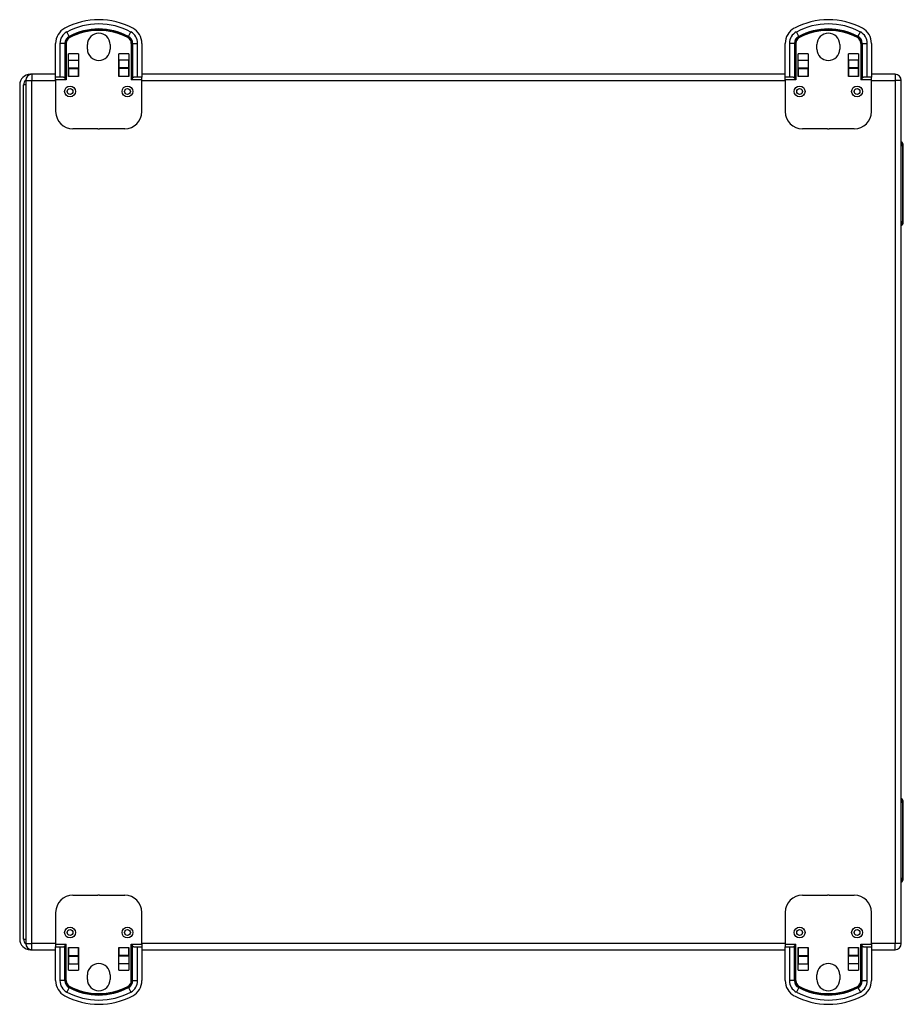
# Model space of a CAD drawing. Header units: inches. Extents: x 5.6 to 93.2, y 7 to 55.8.
# Tile 2 of 11: x 5.6 to 17.7, y 24.7 to 38.2. Entities that reach past the tile are written whole.
import ezdxf

# ---------------------------------------------------------------- set-up
doc = ezdxf.new("R2010")
doc.units = ezdxf.units.IN
doc.header["$MEASUREMENT"] = 0
doc.layers.add('Visible Edges(ANSI)', color=7, linetype='Continuous', lineweight=25)
doc.layers.add('Visible Tangent Edges(ANSI)', color=7, linetype='Continuous', lineweight=25)

msp = doc.modelspace()

# ---------------------------------------------------------------- linework, layer by layer
at = {"layer": 'Visible Edges(ANSI)'}
for p, q in [((6.057, 37.368), (6.057, 37.83)), ((6.492, 37.751), (6.492, 37.813)), ((6.804, 37.813), (6.804, 37.751)), ((7.239, 37.83), (7.239, 37.368)), ((16.057, 37.368), (16.057, 37.83)), ((16.492, 37.751), (16.492, 37.813)), ((16.804, 37.813), (16.804, 37.751)), ((17.239, 37.83), (17.239, 37.368)), ((6.234, 37.688), (6.234, 37.688)), ((6.234, 37.599), (6.234, 37.688)), ((6.234, 37.376), (6.234, 37.688)), ((6.234, 37.682), (6.234, 37.682)), ((6.372, 37.688), (6.372, 37.688)), ((6.372, 37.688), (6.372, 37.599)), ((6.372, 37.688), (6.372, 37.376)), ((6.372, 37.682), (6.372, 37.682)), ((6.924, 37.376), (6.924, 37.688)), ((6.924, 37.599), (6.924, 37.688)), ((6.924, 37.688), (6.924, 37.688)), ((6.924, 37.682), (6.924, 37.682)), ((7.062, 37.688), (7.062, 37.376)), ((7.062, 37.688), (7.062, 37.688)), ((7.062, 37.688), (7.062, 37.599)), ((7.062, 37.682), (7.062, 37.682)), ((16.234, 37.688), (16.234, 37.688)), ((16.234, 37.599), (16.234, 37.688)), ((16.234, 37.376), (16.234, 37.688)), ((16.234, 37.682), (16.234, 37.682)), ((16.372, 37.688), (16.372, 37.688)), ((16.372, 37.688), (16.372, 37.599)), ((16.372, 37.688), (16.372, 37.376)), ((16.372, 37.682), (16.372, 37.682)), ((16.924, 37.376), (16.924, 37.688)), ((16.924, 37.599), (16.924, 37.688)), ((16.924, 37.688), (16.924, 37.688)), ((16.924, 37.682), (16.924, 37.682)), ((17.062, 37.688), (17.062, 37.376)), ((17.062, 37.688), (17.062, 37.688)), ((17.062, 37.688), (17.062, 37.599)), ((17.062, 37.682), (17.062, 37.682)), ((6.234, 37.493), (6.234, 37.599)), ((6.372, 37.599), (6.372, 37.493)), ((6.924, 37.599), (6.924, 37.493)), ((7.062, 37.493), (7.062, 37.599)), ((16.234, 37.493), (16.234, 37.599)), ((16.372, 37.599), (16.372, 37.493)), ((16.924, 37.599), (16.924, 37.493)), ((17.062, 37.493), (17.062, 37.599)), ((5.732, 37.407), (5.71, 37.407)), ((6.057, 37.407), (5.732, 37.407)), ((6.234, 37.486), (6.234, 37.493)), ((6.234, 37.486), (6.234, 37.376)), ((6.234, 37.486), (6.372, 37.486)), ((6.234, 37.407), (6.234, 37.407)), ((6.372, 37.493), (6.372, 37.486)), ((6.372, 37.376), (6.372, 37.486)), ((6.372, 37.407), (6.372, 37.407)), ((6.924, 37.493), (6.924, 37.486)), ((6.924, 37.486), (6.924, 37.376)), ((7.062, 37.486), (6.924, 37.486)), ((6.924, 37.407), (6.924, 37.407)), ((7.062, 37.486), (7.062, 37.493)), ((7.062, 37.376), (7.062, 37.486)), ((7.062, 37.407), (7.062, 37.407)), ((16.057, 37.407), (7.239, 37.407)), ((16.234, 37.486), (16.234, 37.493)), ((16.234, 37.486), (16.234, 37.376)), ((16.234, 37.486), (16.372, 37.486)), ((16.234, 37.407), (16.234, 37.407)), ((16.372, 37.493), (16.372, 37.486)), ((16.372, 37.376), (16.372, 37.486)), ((16.372, 37.407), (16.372, 37.407)), ((16.924, 37.493), (16.924, 37.486)), ((16.924, 37.486), (16.924, 37.376)), ((17.062, 37.486), (16.924, 37.486)), ((16.924, 37.407), (16.924, 37.407)), ((17.062, 37.486), (17.062, 37.493)), ((17.062, 37.376), (17.062, 37.486)), ((17.062, 37.407), (17.062, 37.407)), ((17.564, 37.407), (17.239, 37.407)), ((5.564, 37.261), (5.564, 25.553)), ((5.617, 25.553), (5.617, 37.261)), ((5.648, 37.323), (5.648, 25.491)), ((6.115, 37.368), (6.057, 37.368)), ((6.057, 37.329), (6.057, 37.368)), ((6.057, 37.329), (6.057, 36.895)), ((6.234, 37.376), (6.234, 37.376)), ((6.372, 37.376), (6.372, 37.376)), ((6.924, 37.376), (6.924, 37.376)), ((7.062, 37.376), (7.062, 37.376)), ((7.239, 37.368), (7.181, 37.368)), ((7.239, 37.329), (7.239, 37.368)), ((7.239, 36.895), (7.239, 37.329)), ((16.115, 37.368), (16.057, 37.368)), ((16.057, 37.329), (16.057, 37.368)), ((16.057, 37.329), (16.057, 36.895)), ((16.234, 37.376), (16.234, 37.376)), ((16.372, 37.376), (16.372, 37.376)), ((16.924, 37.376), (16.924, 37.376)), ((17.062, 37.376), (17.062, 37.376)), ((17.239, 37.368), (17.181, 37.368)), ((17.239, 37.329), (17.239, 37.368)), ((17.239, 36.895), (17.239, 37.329)), ((17.648, 25.491), (17.648, 37.323)), ((6.637, 36.659), (6.293, 36.659)), ((7.003, 36.659), (6.659, 36.659)), ((16.637, 36.659), (16.293, 36.659)), ((17.003, 36.659), (16.659, 36.659)), ((17.675, 35.383), (17.675, 36.431)), ((17.675, 26.383), (17.675, 27.431)), ((6.293, 26.155), (6.637, 26.155)), ((6.659, 26.155), (7.003, 26.155)), ((16.293, 26.155), (16.637, 26.155)), ((16.659, 26.155), (17.003, 26.155)), ((6.057, 25.919), (6.057, 25.485)), ((7.239, 25.485), (7.239, 25.919)), ((16.057, 25.919), (16.057, 25.485)), ((17.239, 25.485), (17.239, 25.919)), ((5.71, 25.407), (5.732, 25.407)), ((5.732, 25.407), (6.057, 25.407)), ((6.057, 25.485), (6.057, 25.446)), ((6.057, 25.446), (6.115, 25.446)), ((6.057, 24.984), (6.057, 25.446)), ((6.234, 25.127), (6.234, 25.438)), ((6.234, 25.438), (6.234, 25.438)), ((6.234, 25.438), (6.234, 25.328)), ((6.234, 25.407), (6.234, 25.407)), ((6.372, 25.438), (6.372, 25.127)), ((6.372, 25.328), (6.372, 25.438)), ((6.372, 25.438), (6.372, 25.438)), ((6.372, 25.407), (6.372, 25.407)), ((6.924, 25.438), (6.924, 25.438)), ((6.924, 25.438), (6.924, 25.328)), ((6.924, 25.127), (6.924, 25.438)), ((6.924, 25.407), (6.924, 25.407)), ((7.062, 25.438), (7.062, 25.438)), ((7.062, 25.328), (7.062, 25.438)), ((7.062, 25.438), (7.062, 25.127)), ((7.062, 25.407), (7.062, 25.407)), ((7.181, 25.446), (7.239, 25.446)), ((7.239, 25.485), (7.239, 25.446)), ((7.239, 25.446), (7.239, 24.984)), ((7.239, 25.407), (16.057, 25.407)), ((16.057, 25.485), (16.057, 25.446)), ((16.057, 25.446), (16.115, 25.446)), ((16.057, 24.984), (16.057, 25.446)), ((16.234, 25.127), (16.234, 25.438)), ((16.234, 25.438), (16.234, 25.438)), ((16.234, 25.438), (16.234, 25.328)), ((16.234, 25.407), (16.234, 25.407)), ((16.372, 25.438), (16.372, 25.127)), ((16.372, 25.328), (16.372, 25.438)), ((16.372, 25.438), (16.372, 25.438)), ((16.372, 25.407), (16.372, 25.407)), ((16.924, 25.438), (16.924, 25.438)), ((16.924, 25.438), (16.924, 25.328)), ((16.924, 25.127), (16.924, 25.438)), ((16.924, 25.407), (16.924, 25.407)), ((17.062, 25.438), (17.062, 25.438)), ((17.062, 25.328), (17.062, 25.438)), ((17.062, 25.438), (17.062, 25.127)), ((17.062, 25.407), (17.062, 25.407)), ((17.181, 25.446), (17.239, 25.446)), ((17.239, 25.485), (17.239, 25.446)), ((17.239, 25.446), (17.239, 24.984)), ((17.239, 25.407), (17.564, 25.407)), ((6.234, 25.328), (6.372, 25.328)), ((6.234, 25.328), (6.234, 25.321)), ((6.234, 25.321), (6.234, 25.215)), ((6.372, 25.321), (6.372, 25.328)), ((6.372, 25.215), (6.372, 25.321)), ((7.062, 25.328), (6.924, 25.328)), ((6.924, 25.321), (6.924, 25.328)), ((6.924, 25.215), (6.924, 25.321)), ((7.062, 25.328), (7.062, 25.321)), ((7.062, 25.321), (7.062, 25.215)), ((16.234, 25.328), (16.372, 25.328)), ((16.234, 25.328), (16.234, 25.321)), ((16.234, 25.321), (16.234, 25.215)), ((16.372, 25.321), (16.372, 25.328)), ((16.372, 25.215), (16.372, 25.321)), ((17.062, 25.328), (16.924, 25.328)), ((16.924, 25.321), (16.924, 25.328)), ((16.924, 25.215), (16.924, 25.321)), ((17.062, 25.328), (17.062, 25.321)), ((17.062, 25.321), (17.062, 25.215)), ((6.234, 25.127), (6.234, 25.215)), ((6.234, 25.132), (6.234, 25.132)), ((6.234, 25.127), (6.234, 25.127)), ((6.372, 25.215), (6.372, 25.127)), ((6.372, 25.132), (6.372, 25.132)), ((6.372, 25.127), (6.372, 25.127)), ((6.924, 25.127), (6.924, 25.215)), ((6.924, 25.132), (6.924, 25.132)), ((6.924, 25.127), (6.924, 25.127)), ((7.062, 25.215), (7.062, 25.127)), ((7.062, 25.132), (7.062, 25.132)), ((7.062, 25.127), (7.062, 25.127)), ((16.234, 25.127), (16.234, 25.215)), ((16.234, 25.132), (16.234, 25.132)), ((16.234, 25.127), (16.234, 25.127)), ((16.372, 25.215), (16.372, 25.127)), ((16.372, 25.132), (16.372, 25.132)), ((16.372, 25.127), (16.372, 25.127)), ((16.924, 25.127), (16.924, 25.215)), ((16.924, 25.132), (16.924, 25.132)), ((16.924, 25.127), (16.924, 25.127)), ((17.062, 25.215), (17.062, 25.127)), ((17.062, 25.132), (17.062, 25.132)), ((17.062, 25.127), (17.062, 25.127)), ((6.492, 25.001), (6.492, 25.063)), ((6.804, 25.063), (6.804, 25.001)), ((16.492, 25.001), (16.492, 25.063)), ((16.804, 25.063), (16.804, 25.001))]:
    msp.add_line(p, q, dxfattribs=at)
at = {"layer": 'Visible Edges(ANSI)', "flags": 128}
for points in [[(6.185, 37.355), (6.183, 37.357), (6.181, 37.359), (6.179, 37.36), (6.176, 37.362), (6.174, 37.363), (6.171, 37.364), (6.168, 37.365), (6.166, 37.366), (6.163, 37.366), (6.16, 37.367), (6.157, 37.367), (6.154, 37.367), (6.151, 37.367), (6.148, 37.368), (6.145, 37.368), (6.141, 37.368), (6.138, 37.368), (6.135, 37.368), (6.131, 37.368), (6.128, 37.368), (6.125, 37.368), (6.122, 37.368), (6.118, 37.368), (6.115, 37.368)], [(6.203, 37.329), (6.202, 37.33), (6.202, 37.331), (6.201, 37.332), (6.201, 37.332), (6.2, 37.333), (6.199, 37.334), (6.199, 37.335), (6.198, 37.336), (6.198, 37.337), (6.197, 37.338), (6.196, 37.339), (6.196, 37.339), (6.195, 37.34), (6.195, 37.341), (6.194, 37.342), (6.193, 37.343), (6.193, 37.344), (6.192, 37.345), (6.192, 37.345), (6.191, 37.346), (6.191, 37.347), (6.19, 37.348), (6.19, 37.349), (6.189, 37.35)], [(7.107, 37.35), (7.106, 37.349), (7.106, 37.348), (7.105, 37.347), (7.105, 37.346), (7.104, 37.345), (7.104, 37.345), (7.103, 37.344), (7.103, 37.343), (7.102, 37.342), (7.101, 37.341), (7.101, 37.34), (7.1, 37.339), (7.1, 37.339), (7.099, 37.338), (7.098, 37.337), (7.098, 37.336), (7.097, 37.335), (7.097, 37.334), (7.096, 37.333), (7.095, 37.332), (7.095, 37.332), (7.094, 37.331), (7.094, 37.33), (7.093, 37.329)], [(7.181, 37.368), (7.178, 37.368), (7.174, 37.368), (7.171, 37.368), (7.168, 37.368), (7.165, 37.368), (7.161, 37.368), (7.158, 37.368), (7.155, 37.368), (7.151, 37.368), (7.148, 37.368), (7.145, 37.367), (7.142, 37.367), (7.139, 37.367), (7.136, 37.367), (7.133, 37.366), (7.13, 37.366), (7.128, 37.365), (7.125, 37.364), (7.122, 37.363), (7.12, 37.362), (7.117, 37.36), (7.115, 37.359), (7.113, 37.357), (7.111, 37.355)], [(16.185, 37.355), (16.183, 37.357), (16.181, 37.359), (16.179, 37.36), (16.176, 37.362), (16.174, 37.363), (16.171, 37.364), (16.168, 37.365), (16.166, 37.366), (16.163, 37.366), (16.16, 37.367), (16.157, 37.367), (16.154, 37.367), (16.151, 37.367), (16.148, 37.368), (16.145, 37.368), (16.141, 37.368), (16.138, 37.368), (16.135, 37.368), (16.131, 37.368), (16.128, 37.368), (16.125, 37.368), (16.122, 37.368), (16.118, 37.368), (16.115, 37.368)], [(16.203, 37.329), (16.202, 37.33), (16.202, 37.331), (16.201, 37.332), (16.201, 37.332), (16.2, 37.333), (16.199, 37.334), (16.199, 37.335), (16.198, 37.336), (16.198, 37.337), (16.197, 37.338), (16.196, 37.339), (16.196, 37.339), (16.195, 37.34), (16.195, 37.341), (16.194, 37.342), (16.193, 37.343), (16.193, 37.344), (16.192, 37.345), (16.192, 37.345), (16.191, 37.346), (16.191, 37.347), (16.19, 37.348), (16.19, 37.349), (16.189, 37.35)], [(17.107, 37.35), (17.106, 37.349), (17.106, 37.348), (17.105, 37.347), (17.105, 37.346), (17.104, 37.345), (17.104, 37.345), (17.103, 37.344), (17.103, 37.343), (17.102, 37.342), (17.101, 37.341), (17.101, 37.34), (17.1, 37.339), (17.1, 37.339), (17.099, 37.338), (17.098, 37.337), (17.098, 37.336), (17.097, 37.335), (17.097, 37.334), (17.096, 37.333), (17.095, 37.332), (17.095, 37.332), (17.094, 37.331), (17.094, 37.33), (17.093, 37.329)], [(17.181, 37.368), (17.178, 37.368), (17.174, 37.368), (17.171, 37.368), (17.168, 37.368), (17.165, 37.368), (17.161, 37.368), (17.158, 37.368), (17.155, 37.368), (17.151, 37.368), (17.148, 37.368), (17.145, 37.367), (17.142, 37.367), (17.139, 37.367), (17.136, 37.367), (17.133, 37.366), (17.13, 37.366), (17.128, 37.365), (17.125, 37.364), (17.122, 37.363), (17.12, 37.362), (17.117, 37.36), (17.115, 37.359), (17.113, 37.357), (17.111, 37.355)], [(6.115, 25.446), (6.118, 25.446), (6.122, 25.446), (6.125, 25.446), (6.128, 25.446), (6.131, 25.446), (6.135, 25.446), (6.138, 25.446), (6.141, 25.446), (6.145, 25.446), (6.148, 25.446), (6.151, 25.447), (6.154, 25.447), (6.157, 25.447), (6.16, 25.448), (6.163, 25.448), (6.166, 25.449), (6.168, 25.449), (6.171, 25.45), (6.174, 25.451), (6.176, 25.452), (6.179, 25.454), (6.181, 25.455), (6.183, 25.457), (6.185, 25.459)], [(6.189, 25.465), (6.19, 25.465), (6.19, 25.466), (6.191, 25.467), (6.191, 25.468), (6.192, 25.469), (6.192, 25.47), (6.193, 25.47), (6.193, 25.471), (6.194, 25.472), (6.195, 25.473), (6.195, 25.474), (6.196, 25.475), (6.196, 25.476), (6.197, 25.476), (6.198, 25.477), (6.198, 25.478), (6.199, 25.479), (6.199, 25.48), (6.2, 25.481), (6.201, 25.482), (6.201, 25.483), (6.202, 25.483), (6.202, 25.484), (6.203, 25.485)], [(7.093, 25.485), (7.094, 25.484), (7.094, 25.483), (7.095, 25.483), (7.095, 25.482), (7.096, 25.481), (7.097, 25.48), (7.097, 25.479), (7.098, 25.478), (7.098, 25.477), (7.099, 25.476), (7.1, 25.476), (7.1, 25.475), (7.101, 25.474), (7.101, 25.473), (7.102, 25.472), (7.103, 25.471), (7.103, 25.47), (7.104, 25.47), (7.104, 25.469), (7.105, 25.468), (7.105, 25.467), (7.106, 25.466), (7.106, 25.465), (7.107, 25.465)], [(7.111, 25.459), (7.113, 25.457), (7.115, 25.455), (7.117, 25.454), (7.12, 25.452), (7.122, 25.451), (7.125, 25.45), (7.128, 25.449), (7.13, 25.449), (7.133, 25.448), (7.136, 25.448), (7.139, 25.447), (7.142, 25.447), (7.145, 25.447), (7.148, 25.446), (7.151, 25.446), (7.155, 25.446), (7.158, 25.446), (7.161, 25.446), (7.165, 25.446), (7.168, 25.446), (7.171, 25.446), (7.174, 25.446), (7.178, 25.446), (7.181, 25.446)], [(16.115, 25.446), (16.118, 25.446), (16.122, 25.446), (16.125, 25.446), (16.128, 25.446), (16.131, 25.446), (16.135, 25.446), (16.138, 25.446), (16.141, 25.446), (16.145, 25.446), (16.148, 25.446), (16.151, 25.447), (16.154, 25.447), (16.157, 25.447), (16.16, 25.448), (16.163, 25.448), (16.166, 25.449), (16.168, 25.449), (16.171, 25.45), (16.174, 25.451), (16.176, 25.452), (16.179, 25.454), (16.181, 25.455), (16.183, 25.457), (16.185, 25.459)], [(16.189, 25.465), (16.19, 25.465), (16.19, 25.466), (16.191, 25.467), (16.191, 25.468), (16.192, 25.469), (16.192, 25.47), (16.193, 25.47), (16.193, 25.471), (16.194, 25.472), (16.195, 25.473), (16.195, 25.474), (16.196, 25.475), (16.196, 25.476), (16.197, 25.476), (16.198, 25.477), (16.198, 25.478), (16.199, 25.479), (16.199, 25.48), (16.2, 25.481), (16.201, 25.482), (16.201, 25.483), (16.202, 25.483), (16.202, 25.484), (16.203, 25.485)], [(17.093, 25.485), (17.094, 25.484), (17.094, 25.483), (17.095, 25.483), (17.095, 25.482), (17.096, 25.481), (17.097, 25.48), (17.097, 25.479), (17.098, 25.478), (17.098, 25.477), (17.099, 25.476), (17.1, 25.476), (17.1, 25.475), (17.101, 25.474), (17.101, 25.473), (17.102, 25.472), (17.103, 25.471), (17.103, 25.47), (17.104, 25.47), (17.104, 25.469), (17.105, 25.468), (17.105, 25.467), (17.106, 25.466), (17.106, 25.465), (17.107, 25.465)], [(17.111, 25.459), (17.113, 25.457), (17.115, 25.455), (17.117, 25.454), (17.12, 25.452), (17.122, 25.451), (17.125, 25.45), (17.128, 25.449), (17.13, 25.449), (17.133, 25.448), (17.136, 25.448), (17.139, 25.447), (17.142, 25.447), (17.145, 25.447), (17.148, 25.446), (17.151, 25.446), (17.155, 25.446), (17.158, 25.446), (17.161, 25.446), (17.165, 25.446), (17.168, 25.446), (17.171, 25.446), (17.174, 25.446), (17.178, 25.446), (17.181, 25.446)]]:
    msp.add_lwpolyline(points, dxfattribs=at)
at = {"layer": 'Visible Edges(ANSI)'}
for centre, radius, start, end in [((6.648, 37.171), 0.984, 61.7058, 118.2942), ((16.648, 37.171), 0.984, 61.7058, 118.2942), ((6.293, 37.83), 0.236, 118.2942, 180), ((6.648, 37.813), 0.156, 0, 180), ((7.003, 37.83), 0.236, 0, 61.7058), ((16.293, 37.83), 0.236, 118.2942, 180), ((16.648, 37.813), 0.156, 0, 180), ((17.003, 37.83), 0.236, 0, 61.7058), ((6.648, 37.751), 0.156, 180, 0), ((16.648, 37.751), 0.156, 180, 0), ((5.71, 37.261), 0.146, 90, 180), ((5.732, 37.323), 0.084, 90, 180), ((17.564, 37.323), 0.084, 0, 90), ((5.71, 37.261), 0.093, 131.5798, 180), ((6.156, 37.329), 0.039, 31.5522, 42.3383), ((7.14, 37.329), 0.039, 137.6617, 148.4478), ((16.156, 37.329), 0.039, 31.5522, 42.3383), ((17.14, 37.329), 0.039, 137.6617, 148.4478), ((6.293, 36.895), 0.236, 180, 270), ((7.003, 36.895), 0.236, 270, 0), ((16.293, 36.895), 0.236, 180, 270), ((17.003, 36.895), 0.236, 270, 0), ((6.648, 37.643), 0.984, 269.3517, 270.6483), ((16.648, 37.643), 0.984, 269.3517, 270.6483), ((17.616, 36.431), 0.0591, 0, 57.3562), ((17.616, 35.383), 0.0591, 302.6438, 0), ((17.616, 27.431), 0.0591, 0, 57.3562), ((17.616, 26.383), 0.0591, 302.6438, 0), ((6.293, 25.919), 0.236, 90, 180), ((6.648, 25.171), 0.984, 89.3517, 90.6483), ((7.003, 25.919), 0.236, 0, 90), ((16.293, 25.919), 0.236, 90, 180), ((16.648, 25.171), 0.984, 89.3517, 90.6483), ((17.003, 25.919), 0.236, 0, 90), ((5.71, 25.553), 0.146, 180, 270), ((5.71, 25.553), 0.093, 180, 228.4202), ((5.732, 25.491), 0.084, 180, 270), ((6.156, 25.485), 0.039, 317.6617, 328.4478), ((7.14, 25.485), 0.039, 211.5522, 222.3383), ((16.156, 25.485), 0.039, 317.6617, 328.4478), ((17.14, 25.485), 0.039, 211.5522, 222.3383), ((17.564, 25.491), 0.084, 270, 0), ((6.648, 25.063), 0.156, 0, 180), ((16.648, 25.063), 0.156, 0, 180), ((6.293, 24.984), 0.236, 180, 241.7058), ((6.648, 25.001), 0.156, 180, 0), ((7.003, 24.984), 0.236, 298.2942, 0), ((16.293, 24.984), 0.236, 180, 241.7058), ((16.648, 25.001), 0.156, 180, 0), ((17.003, 24.984), 0.236, 298.2942, 0), ((6.648, 25.643), 0.984, 241.7058, 298.2942), ((16.648, 25.643), 0.984, 241.7058, 298.2942)]:
    msp.add_arc(centre, radius, start, end, dxfattribs=at)
at = {"layer": 'Visible Tangent Edges(ANSI)'}
for p, q in [((6.242, 37.925), (6.209, 37.987)), ((6.242, 37.925), (6.244, 37.922)), ((7.054, 37.925), (7.052, 37.922)), ((7.054, 37.925), (7.087, 37.987)), ((16.242, 37.925), (16.209, 37.987)), ((16.242, 37.925), (16.244, 37.922)), ((17.054, 37.925), (17.052, 37.922)), ((17.054, 37.925), (17.087, 37.987)), ((6.185, 37.83), (6.115, 37.83)), ((6.115, 37.83), (6.115, 37.368)), ((6.185, 37.83), (6.189, 37.83)), ((6.185, 37.83), (6.185, 37.355)), ((6.189, 37.83), (6.203, 37.83)), ((6.189, 37.83), (6.189, 37.35)), ((6.203, 37.83), (6.203, 37.329)), ((6.244, 37.922), (6.251, 37.909)), ((7.052, 37.922), (7.045, 37.909)), ((7.093, 37.83), (7.093, 37.329)), ((7.107, 37.83), (7.093, 37.83)), ((7.107, 37.83), (7.107, 37.35)), ((7.111, 37.83), (7.107, 37.83)), ((7.111, 37.83), (7.111, 37.355)), ((7.111, 37.83), (7.181, 37.83)), ((7.181, 37.368), (7.181, 37.83)), ((16.185, 37.83), (16.115, 37.83)), ((16.115, 37.83), (16.115, 37.368)), ((16.185, 37.83), (16.189, 37.83)), ((16.185, 37.83), (16.185, 37.355)), ((16.189, 37.83), (16.203, 37.83)), ((16.189, 37.83), (16.189, 37.35)), ((16.203, 37.83), (16.203, 37.329)), ((16.244, 37.922), (16.251, 37.909)), ((17.052, 37.922), (17.045, 37.909)), ((17.093, 37.83), (17.093, 37.329)), ((17.107, 37.83), (17.093, 37.83)), ((17.107, 37.83), (17.107, 37.35)), ((17.111, 37.83), (17.107, 37.83)), ((17.111, 37.83), (17.111, 37.355)), ((17.111, 37.83), (17.181, 37.83)), ((17.181, 37.368), (17.181, 37.83)), ((6.372, 37.688), (6.234, 37.688)), ((7.062, 37.688), (6.924, 37.688)), ((16.372, 37.688), (16.234, 37.688)), ((17.062, 37.688), (16.924, 37.688)), ((6.234, 37.599), (6.372, 37.599)), ((7.062, 37.599), (6.924, 37.599)), ((16.234, 37.599), (16.372, 37.599)), ((17.062, 37.599), (16.924, 37.599)), ((5.732, 37.407), (5.732, 37.323)), ((6.234, 37.493), (6.372, 37.493)), ((7.062, 37.493), (6.924, 37.493)), ((16.234, 37.493), (16.372, 37.493)), ((17.062, 37.493), (16.924, 37.493)), ((17.564, 37.407), (17.564, 37.323)), ((5.648, 37.261), (5.617, 37.261)), ((5.648, 37.323), (5.732, 37.323)), ((5.732, 37.323), (6.057, 37.323)), ((5.732, 25.491), (5.732, 37.323)), ((6.203, 37.329), (6.057, 37.329)), ((6.372, 37.376), (6.234, 37.376)), ((7.062, 37.376), (6.924, 37.376)), ((7.239, 37.329), (7.093, 37.329)), ((7.239, 37.323), (16.057, 37.323)), ((16.203, 37.329), (16.057, 37.329)), ((16.372, 37.376), (16.234, 37.376)), ((17.062, 37.376), (16.924, 37.376)), ((17.239, 37.329), (17.093, 37.329)), ((17.239, 37.323), (17.564, 37.323)), ((17.648, 37.323), (17.564, 37.323)), ((17.564, 37.323), (17.564, 25.491)), ((17.648, 36.431), (17.664, 36.431)), ((17.675, 36.431), (17.664, 36.431)), ((17.664, 36.431), (17.664, 35.383)), ((17.664, 35.383), (17.648, 35.383)), ((17.664, 35.383), (17.675, 35.383)), ((17.648, 27.431), (17.664, 27.431)), ((17.675, 27.431), (17.664, 27.431)), ((17.664, 27.431), (17.664, 26.383)), ((17.664, 26.383), (17.648, 26.383)), ((17.664, 26.383), (17.675, 26.383)), ((5.617, 25.553), (5.648, 25.553)), ((5.648, 25.491), (5.732, 25.491)), ((5.732, 25.407), (5.732, 25.491)), ((6.057, 25.491), (5.732, 25.491)), ((6.057, 25.485), (6.203, 25.485)), ((6.115, 25.446), (6.115, 24.984)), ((6.185, 24.984), (6.185, 25.459)), ((6.189, 24.984), (6.189, 25.465)), ((6.203, 24.984), (6.203, 25.485)), ((6.234, 25.438), (6.372, 25.438)), ((6.924, 25.438), (7.062, 25.438)), ((7.093, 25.485), (7.239, 25.485)), ((7.093, 24.984), (7.093, 25.485)), ((7.107, 24.984), (7.107, 25.465)), ((7.111, 24.984), (7.111, 25.459)), ((7.181, 24.984), (7.181, 25.446)), ((16.057, 25.491), (7.239, 25.491)), ((16.057, 25.485), (16.203, 25.485)), ((16.115, 25.446), (16.115, 24.984)), ((16.185, 24.984), (16.185, 25.459)), ((16.189, 24.984), (16.189, 25.465)), ((16.203, 24.984), (16.203, 25.485)), ((16.234, 25.438), (16.372, 25.438)), ((16.924, 25.438), (17.062, 25.438)), ((17.093, 25.485), (17.239, 25.485)), ((17.093, 24.984), (17.093, 25.485)), ((17.107, 24.984), (17.107, 25.465)), ((17.111, 24.984), (17.111, 25.459)), ((17.181, 24.984), (17.181, 25.446)), ((17.564, 25.491), (17.239, 25.491)), ((17.648, 25.491), (17.564, 25.491)), ((17.564, 25.407), (17.564, 25.491)), ((6.234, 25.321), (6.372, 25.321)), ((7.062, 25.321), (6.924, 25.321)), ((16.234, 25.321), (16.372, 25.321)), ((17.062, 25.321), (16.924, 25.321)), ((6.234, 25.215), (6.372, 25.215)), ((6.234, 25.127), (6.372, 25.127)), ((7.062, 25.215), (6.924, 25.215)), ((6.924, 25.127), (7.062, 25.127)), ((16.234, 25.215), (16.372, 25.215)), ((16.234, 25.127), (16.372, 25.127)), ((17.062, 25.215), (16.924, 25.215)), ((16.924, 25.127), (17.062, 25.127)), ((6.185, 24.984), (6.115, 24.984)), ((6.185, 24.984), (6.189, 24.984)), ((6.189, 24.984), (6.203, 24.984)), ((7.107, 24.984), (7.093, 24.984)), ((7.111, 24.984), (7.107, 24.984)), ((7.111, 24.984), (7.181, 24.984)), ((16.185, 24.984), (16.115, 24.984)), ((16.185, 24.984), (16.189, 24.984)), ((16.189, 24.984), (16.203, 24.984)), ((17.107, 24.984), (17.093, 24.984)), ((17.111, 24.984), (17.107, 24.984)), ((17.111, 24.984), (17.181, 24.984)), ((6.242, 24.889), (6.209, 24.827)), ((6.242, 24.889), (6.244, 24.893)), ((6.244, 24.893), (6.251, 24.905)), ((7.052, 24.893), (7.045, 24.905)), ((7.054, 24.889), (7.052, 24.893)), ((7.054, 24.889), (7.087, 24.827)), ((16.242, 24.889), (16.209, 24.827)), ((16.242, 24.889), (16.244, 24.893)), ((16.244, 24.893), (16.251, 24.905)), ((17.052, 24.893), (17.045, 24.905)), ((17.054, 24.889), (17.052, 24.893)), ((17.054, 24.889), (17.087, 24.827))]:
    msp.add_line(p, q, dxfattribs=at)
for centre, radius in [((6.254, 37.171), 0.0744), ((6.254, 37.171), 0.0399), ((7.041, 37.171), 0.0744), ((7.041, 37.171), 0.0399), ((16.254, 37.171), 0.0744), ((16.254, 37.171), 0.0399), ((17.041, 37.171), 0.0744), ((17.041, 37.171), 0.0399), ((6.254, 25.643), 0.0744), ((6.254, 25.643), 0.0399), ((7.041, 25.643), 0.0744), ((7.041, 25.643), 0.0399), ((16.254, 25.643), 0.0744), ((16.254, 25.643), 0.0399), ((17.041, 25.643), 0.0744), ((17.041, 25.643), 0.0399)]:
    msp.add_circle(centre, radius, dxfattribs=at)
for centre, radius, start, end in [((6.648, 37.171), 0.926, 61.7058, 118.2942), ((16.648, 37.171), 0.926, 61.7058, 118.2942), ((6.293, 37.83), 0.178, 118.2942, 180), ((6.293, 37.83), 0.109, 118.2942, 180), ((6.648, 37.171), 0.857, 61.7058, 118.2942), ((6.648, 37.171), 0.852, 61.7058, 118.2942), ((6.648, 37.171), 0.838, 61.7058, 118.2942), ((7.003, 37.83), 0.109, 0, 61.7058), ((7.003, 37.83), 0.178, 0, 61.7058), ((16.293, 37.83), 0.178, 118.2942, 180), ((16.293, 37.83), 0.109, 118.2942, 180), ((16.648, 37.171), 0.857, 61.7058, 118.2942), ((16.648, 37.171), 0.852, 61.7058, 118.2942), ((16.648, 37.171), 0.838, 61.7058, 118.2942), ((17.003, 37.83), 0.109, 0, 61.7058), ((17.003, 37.83), 0.178, 0, 61.7058), ((6.293, 37.83), 0.104, 118.2942, 180), ((6.293, 37.83), 0.0904, 118.2942, 180), ((7.003, 37.83), 0.0904, 0, 61.7058), ((7.003, 37.83), 0.104, 0, 61.7058), ((16.293, 37.83), 0.104, 118.2942, 180), ((16.293, 37.83), 0.0904, 118.2942, 180), ((17.003, 37.83), 0.0904, 0, 61.7058), ((17.003, 37.83), 0.104, 0, 61.7058), ((6.293, 24.984), 0.178, 180, 241.7058), ((6.293, 24.984), 0.109, 180, 241.7058), ((6.293, 24.984), 0.104, 180, 241.7058), ((6.293, 24.984), 0.0904, 180, 241.7058), ((7.003, 24.984), 0.0904, 298.2942, 0), ((7.003, 24.984), 0.104, 298.2942, 0), ((7.003, 24.984), 0.109, 298.2942, 0), ((7.003, 24.984), 0.178, 298.2942, 0), ((16.293, 24.984), 0.178, 180, 241.7058), ((16.293, 24.984), 0.109, 180, 241.7058), ((16.293, 24.984), 0.104, 180, 241.7058), ((16.293, 24.984), 0.0904, 180, 241.7058), ((17.003, 24.984), 0.0904, 298.2942, 0), ((17.003, 24.984), 0.104, 298.2942, 0), ((17.003, 24.984), 0.109, 298.2942, 0), ((17.003, 24.984), 0.178, 298.2942, 0), ((6.648, 25.643), 0.857, 241.7058, 298.2942), ((6.648, 25.643), 0.852, 241.7058, 298.2942), ((6.648, 25.643), 0.838, 241.7058, 298.2942), ((16.648, 25.643), 0.857, 241.7058, 298.2942), ((16.648, 25.643), 0.852, 241.7058, 298.2942), ((16.648, 25.643), 0.838, 241.7058, 298.2942), ((6.648, 25.643), 0.926, 241.7058, 298.2942), ((16.648, 25.643), 0.926, 241.7058, 298.2942)]:
    msp.add_arc(centre, radius, start, end, dxfattribs=at)
for centre, start_param, end_param in [((17.609, 36.431), 4.712389, 5.500841), ((17.609, 35.383), 3.923937, 4.712389), ((17.609, 27.431), 4.712389, 5.500841), ((17.609, 26.383), 3.923937, 4.712389)]:
    msp.add_ellipse(centre, major_axis=(0, 0.0591), ratio=0.945519, start_param=start_param, end_param=end_param, dxfattribs=at)

doc.saveas('drawing.dxf')
